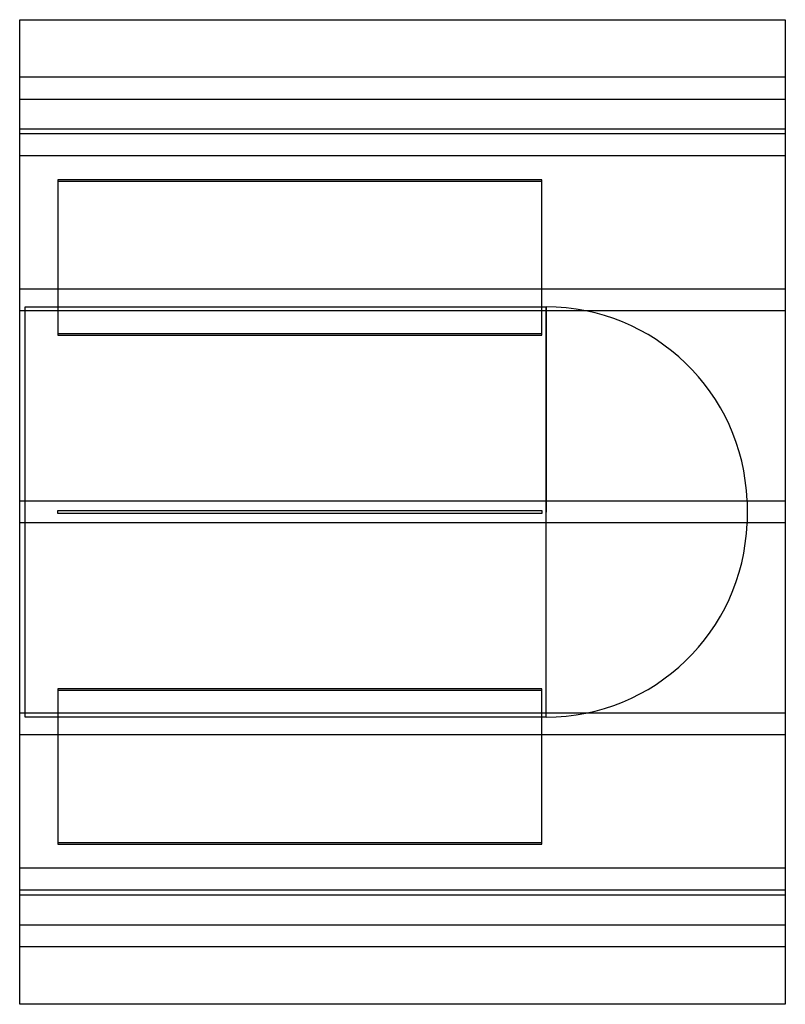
# Model space of a CAD drawing. Header units: millimetres. Extents: x -280 to 280, y -360 to 360.
import ezdxf

# ---------------------------------------------------------------- set-up
doc = ezdxf.new("R2010")
doc.units = ezdxf.units.MM
doc.layers.add('HIDDEN', color=7, linetype='Continuous')
doc.layers.add('THICK', color=7, linetype='Continuous')

msp = doc.modelspace()

# ---------------------------------------------------------------- linework, layer by layer
at = {"layer": 'HIDDEN'}
for p, q in [((280, 318), (-280, 318)), ((-280, 302), (280, 302)), ((280, 280), (-280, 280)), ((280, 276.47), (-280, 276.47)), ((280, 276.47), (-280, 276.47)), ((280, 260.47), (-280, 260.47)), ((280, 260.47), (-280, 260.47)), ((102, 242.99), (-252, 242.99)), ((-252, 242.99), (-252, 241.99)), ((-252, 241.99), (102, 241.99)), ((-252, 241.99), (-252, 129.4)), ((102, 241.99), (102, 242.99)), ((102, 129.4), (102, 241.99)), ((280, 163), (-280, 163)), ((280, 163), (-280, 163)), ((280, 147), (-280, 147)), ((280, 147), (-280, 147)), ((-276, -150), (-276, 150)), ((-276, 150), (105.1, 150)), ((105.1, 150), (105.1, 0)), ((105.1, -150), (105.1, 150)), ((102, 130.4), (-252, 130.4)), ((-252, 129.4), (102, 129.4)), ((280, 8), (-280, 8)), ((280, 8), (-280, 8)), ((252, 8.42), (252, -8.42)), ((-252, -1), (-252, 1)), ((-252, 1), (102, 1)), ((-252, 1), (-252, 1)), ((102, 1), (102, -1)), ((102, 1), (102, 1)), ((102, -1), (-252, -1)), ((-252, -1), (-252, -1)), ((102, -1), (102, -1)), ((105.1, -150), (105.1, 0)), ((280, -8), (-280, -8)), ((280, -8), (-280, -8)), ((102, -129.4), (-252, -129.4)), ((-252, -129.4), (-252, -241.99)), ((102, -241.99), (102, -129.4)), ((-252, -130.4), (102, -130.4)), ((280, -147), (-280, -147)), ((280, -147), (-280, -147)), ((105.1, -150), (-276, -150)), ((280, -163), (-280, -163)), ((280, -163), (-280, -163)), ((102, -241.99), (-252, -241.99)), ((-252, -241.99), (-252, -242.99)), ((-252, -242.99), (102, -242.99)), ((102, -242.99), (102, -241.99)), ((280, -260.47), (-280, -260.47)), ((280, -260.47), (-280, -260.47)), ((280, -276.47), (-280, -276.47)), ((280, -276.47), (-280, -276.47)), ((-280, -280), (280, -280)), ((-280, -302), (280, -302)), ((280, -318), (-280, -318))]:
    msp.add_line(p, q, dxfattribs=at)
for centre, start, end in [((105.1, 3), 2.11353, 89.99998), ((105.1, -3), 270.00002, 357.88647)]:
    msp.add_arc(centre, 147, start, end, dxfattribs=at)
at = {"layer": 'THICK'}
for p, q in [((-280, -360), (-280, 360)), ((-280, 360), (280, 360)), ((280, 360), (280, -360)), ((280, -360), (-280, -360))]:
    msp.add_line(p, q, dxfattribs=at)

doc.saveas('drawing.dxf')
